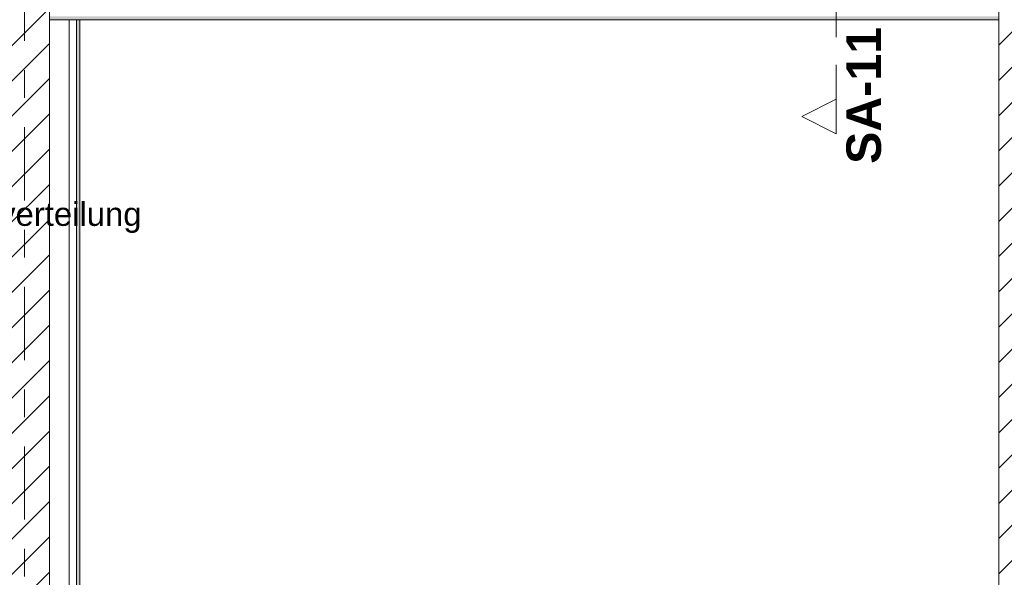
# Model space of a CAD drawing. Header units: metres. Extents: x -3.6 to 85.2, y -11 to 16.8.
# Tile 141 of 256: x 14.9 to 18.5, y 3 to 5.1. Entities that reach past the tile are written whole.
import ezdxf

# ---------------------------------------------------------------- set-up
doc = ezdxf.new("R2010")
doc.units = ezdxf.units.M
doc.header["$MEASUREMENT"] = 0
for name, pattern in [('Schnittlinie', [0.3, 0.15, -0.075, 0, -0.075]), ('Strichlinie doppelt', [0.546806, 0.264583, -0.105833, 0.070556, -0.105833]), ('Wipeout_Contour', [1, 0, -1])]:
    doc.linetypes.add(name, pattern=pattern)
for name, color, linetype in [('203 - Marker.Schnitt - Ausbaudetail SA', 7, 'Continuous'), ('208 - Marker.Detail', 7, 'Continuous'), ('451 - Universal.Achsen Raster', 7, 'Continuous'), ('605 - Struktur.Wand Innen', 7, 'Continuous'), ('Neubau_653 - Abdeckung.TB Verkofferung', 7, 'Continuous')]:
    doc.layers.add(name, color=color, linetype=linetype)
doc.styles.add('ERSTELLTER_STIL_1', font='txt')
doc.styles.add('ERSTELLTER_STIL_2', font='txt')
pattern_1 = [(45, (0, 0), (-0.01767767, 0.01767767), [0, -0.025])]
pattern_2 = [(45, (0, 0), (-0.0636396, 0.0636396), [])]

msp = doc.modelspace()

# ---------------------------------------------------------------- hatches: boundary and pattern name
at = {"layer": 'Neubau_653 - Abdeckung.TB Verkofferung', "linetype": 'Continuous', "lineweight": 0, "true_color": 0x000000}
h = msp.add_hatch(dxfattribs=at)
h.set_pattern_fill('Gips_0001', color=18, style=0, pattern_type=2)
h.set_pattern_definition(pattern_1)
h.paths.add_polyline_path([(15.02, 5.0505), (18.45, 5.0505), (18.45, 5.063), (15.02, 5.063)])
h = msp.add_hatch(dxfattribs=at)
h.set_pattern_fill('Gips_0001', color=18, style=0, pattern_type=2)
h.set_pattern_definition(pattern_1)
h.paths.add_polyline_path([(15.13, 1.01), (15.13, 5.0505), (15.1175, 5.0505), (15.1175, 1.01)])

# ---------------------------------------------------------------- linework, layer by layer
at = {"layer": '203 - Marker.Schnitt - Ausbaudetail SA', "color": 7, "linetype": 'Schnittlinie', "lineweight": 13}
msp.add_line((17.8628, 8.937), (17.8628, 4.763), dxfattribs=at)
at = {"layer": 'Neubau_653 - Abdeckung.TB Verkofferung', "color": 1, "linetype": 'Continuous', "lineweight": 9}
for p, q in [((15.02, 5.0505), (15.02, 5.81)), ((18.45, 5.0505), (18.45, 5.81)), ((15.02, 5.0505), (18.45, 5.0505)), ((15.13, 1.01), (15.13, 5.0505))]:
    msp.add_line(p, q, dxfattribs=at)
at = {"layer": 'Neubau_653 - Abdeckung.TB Verkofferung', "color": 1, "linetype": 'Continuous', "lineweight": 5}
for p, q in [((18.45, 5.0505), (15.02, 5.0505)), ((15.0905, 5.0505), (15.0905, 1.01)), ((15.1175, 5.0505), (15.1175, 1.01)), ((15.13, 5.0505), (15.13, 1.01))]:
    msp.add_line(p, q, dxfattribs=at)
at = {"layer": 'Neubau_653 - Abdeckung.TB Verkofferung', "color": 1, "linetype": 'Continuous', "lineweight": 5, "flags": 128}
for points in [[(15.02, 5.19), (15.02, 5.09), (15.02, 5.063), (15.02, 5.0505)], [(18.45, 5.19), (18.45, 5.09), (18.45, 5.063), (18.45, 5.0505)], [(15.13, 5.0505), (15.1175, 5.0505), (15.0905, 5.0505)]]:
    msp.add_lwpolyline(points, dxfattribs=at)

# ---------------------------------------------------------------- texts
at = {"layer": '203 - Marker.Schnitt - Ausbaudetail SA', "color": 7, "lineweight": 13, "insert": (18.0261, 5.0246), "char_height": 0.125, "attachment_point": 9, "rotation": 90, "style": 'ERSTELLTER_STIL_1'}
msp.add_mtext('\\A1;{\\pqr;\\pt0;\\fArial|b1|i0|c0|p38;SA-11}', dxfattribs=at)

# ---------------------------------------------------------------- next in the draw order: wipeouts: each hides what was drawn before it
at = {"color": 254, "linetype": 'Wipeout_Contour', "lineweight": 0, "ltscale": 54.819643}
msp.add_wipeout([(17.8628, 4.638), (17.8628, 4.763), (17.7378, 4.7005)], dxfattribs=at).dxf.layer = '203 - Marker.Schnitt - Ausbaudetail SA'
at = {"color": 254, "linetype": 'Wipeout_Contour', "lineweight": 0, "ltscale": 61.464205}
msp.add_wipeout([(15.02, 5.1), (14.86, 5.1), (14.86, 0.7), (15.02, 0.7)], dxfattribs=at).dxf.layer = '605 - Struktur.Wand Innen'
at = {"color": 254, "linetype": 'Wipeout_Contour', "lineweight": 0, "ltscale": 75.514711}
msp.add_wipeout([(18.61, 5.1), (18.45, 5.1), (18.45, 0.7), (18.61, 0.7)], dxfattribs=at).dxf.layer = '605 - Struktur.Wand Innen'

# ---------------------------------------------------------------- next in the draw order: hatches: boundary and pattern name
at = {"layer": '605 - Struktur.Wand Innen', "linetype": 'Continuous', "lineweight": 0, "true_color": 0x000000}
h = msp.add_hatch(dxfattribs=at)
h.set_pattern_fill('MW_Ziegel_0001', color=18, style=0, pattern_type=2)
h.set_pattern_definition(pattern_2)
h.paths.add_polyline_path([(15.02, 5.1), (14.86, 5.1), (14.86, 0.7), (15.02, 0.7)])
h = msp.add_hatch(dxfattribs=at)
h.set_pattern_fill('MW_Ziegel_0001', color=18, style=0, pattern_type=2)
h.set_pattern_definition(pattern_2)
h.paths.add_polyline_path([(18.61, 5.1), (18.45, 5.1), (18.45, 0.7), (18.61, 0.7)])

# ---------------------------------------------------------------- next in the draw order: linework, layer by layer
at = {"layer": '203 - Marker.Schnitt - Ausbaudetail SA', "color": 7, "linetype": 'Continuous', "lineweight": 13, "flags": 128}
msp.add_lwpolyline([(17.8628, 4.638), (17.8628, 4.763), (17.7378, 4.7005)], close=True, dxfattribs=at)
at = {"layer": '451 - Universal.Achsen Raster', "color": 160, "linetype": 'Strichlinie doppelt', "lineweight": 9, "true_color": 0x3232ff}
msp.add_line((14.93, -10.585), (14.93, 16.355), dxfattribs=at)
at = {"layer": '605 - Struktur.Wand Innen', "color": 7, "linetype": 'Continuous', "lineweight": 18, "flags": 128}
for points in [[(15.02, 0.7), (15.02, 5.1)], [(18.45, 5.1), (18.45, 0.7)]]:
    msp.add_lwpolyline(points, dxfattribs=at)
at = {"layer": 'Neubau_653 - Abdeckung.TB Verkofferung', "color": 1, "linetype": 'Continuous', "lineweight": 9}
for p in [(15.02, 1.01), (15.13, 5.0505)]:
    msp.add_line(p, (15.02, 5.0505), dxfattribs=at)

# ---------------------------------------------------------------- next in the draw order: texts
at = {"layer": '208 - Marker.Detail', "color": 30, "lineweight": 25, "true_color": 0xff6e00, "insert": (13.4783, 4.3909), "char_height": 0.085, "attachment_point": 1, "style": 'ERSTELLTER_STIL_2'}
msp.add_mtext('\\A1;{\\pql;\\fArial|b0|i0|c0|p38;Detail - Trockenbau Unterverteilung}', dxfattribs=at)

doc.saveas('drawing.dxf')
